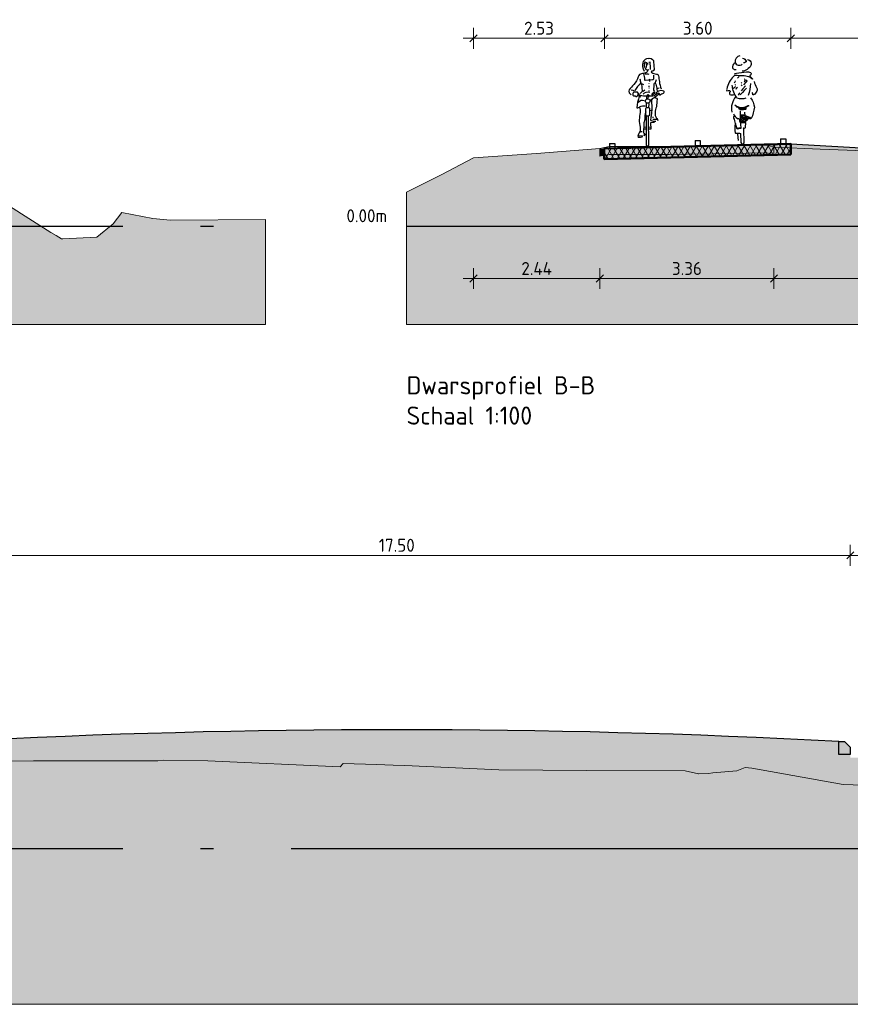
# Model space of a CAD drawing. Header units: metres. Extents: x -54 to 109, y -117 to 84.
# Tile 33 of 256: x -26 to -10, y -63 to -44. Entities that reach past the tile are written whole.
import ezdxf

# ---------------------------------------------------------------- set-up
doc = ezdxf.new("R2010")
doc.units = ezdxf.units.M
doc.linetypes.add('AL-NAP_LIJN', pattern=[15.25, 12, -1.5, 0.25, -1.5])
doc.layers.get('Defpoints').update_dxf_attribs({"color": 151})
for name, color, linetype, lineweight in [('B-WE-GW-MAAIVELD-GD', 253, 'Continuous', 18), ('N-WE-GR-BOOM-S', 90, 'Continuous', 25), ('N-WE-VH-KANTOPSLUITING_TROTTOIRBAND_RWS-SD', 210, 'Continuous', 25), ('N-WE-VH-VERHARDING-GD', 252, 'Continuous', 50), ('N-WE-VH-VERHARDING_ASFALT_DEKLAAG-AD', 252, 'Continuous', 18), ('N-WE-VW-MARKERING-S', 7, 'Continuous', 25), ('X-XX-AL-AANKLEDING-SD', 7, 'Continuous', 25), ('X-XX-AL-CONSTRUCTIELIJN-GD', 7, 'Continuous', 25), ('X-XX-AL-M', 7, 'Continuous', 18), ('X-XX-AL-NAP-GD', 7, 'AL-NAP_LIJN', 25), ('X-XX-AL-T70', 7, 'Continuous', 70), ('X-XX-AL_BINDEND-M', 10, 'Continuous', 18)]:
    doc.layers.add(name, color=color, linetype=linetype, lineweight=lineweight)
doc.layers.add('N-WE-GW-GROND_ZAND_DRAINEERZAND-V', color=7, linetype='Continuous', lineweight=18, true_color=0xf6e8be)
doc.layers.add('N-WE-GW-GROND_ZAND_FUNDERINGSZAND-V', color=7, linetype='Continuous', lineweight=18, true_color=0xf8ed6b)
doc.styles.add('NLCS-ISO', font='NLCS-ISO.ttf')
doc.styles.add('NLCS-ISO-M100-T25', font='NLCS-ISO.ttf', dxfattribs={"height": 0.25})
doc.dimstyles.new('NLCS-M100-T25-SCHRAP_L2_H2', dxfattribs={"dimscale": 0.1, "dimtxt": 2.5, "dimasz": 1.4, "dimexe": 2, "dimexo": 2, "dimgap": 0.7, "dimtad": 1, "dimzin": 0, "dimdsep": 46, "dimtxsty": 'NLCS-ISO-M100-T25', "dimblk": 'OBLIQUE', "dimcen": 0, "dimdle": 2, "dimclrd": 256, "dimclre": 256, "dimclrt": 256, "dimazin": 0, "dimtfac": 1, "dimtdec": 3, "dimtofl": 0, "dimtmove": 0, "dimatfit": 3, "dimldrblk": 'OBLIQUE', "dimfxl": 2, "dimfxlon": 1, "dimtfillclr": 256, "dimtolj": 1, "dimtzin": 0, "dimlwd": -1, "dimlwe": -1, "dimarcsym": 0})

# ---------------------------------------------------------------- blocks, each defined once
blk = doc.blocks.new('_Oblique')
at = {"color": 0, "linetype": 'ByBlock', "lineweight": -2}
blk.add_line((-0.5, -0.5), (0.5, 0.5), dxfattribs=at)
blk = doc.blocks.new('*D217')
at = {"layer": 'Defpoints', "color": 0, "transparency": 16777216}
for p in [(-10.106, -54.694), (-27.606, -58.394), (-10.106, -58.394)]:
    blk.add_point(p, dxfattribs=at)
at = {"layer": 'X-XX-AL_BINDEND-M', "transparency": 16777216}
for p, q in [((-27.606, -54.894), (-27.606, -54.494)), ((-10.106, -54.894), (-10.106, -54.494)), ((-27.806, -54.694), (-9.906, -54.694))]:
    blk.add_line(p, q, dxfattribs=at)
at = {"layer": 'X-XX-AL_BINDEND-M', "transparency": 16777216, "xscale": 0.14, "yscale": 0.14, "zscale": 0.14, "rotation": 180}
blk.add_blockref('_Oblique', (-27.606, -54.694), dxfattribs=at)
at = {"layer": 'X-XX-AL_BINDEND-M', "transparency": 16777216, "xscale": 0.14, "yscale": 0.14, "zscale": 0.14}
blk.add_blockref('_Oblique', (-10.106, -54.694), dxfattribs=at)
at = {"layer": 'X-XX-AL_BINDEND-M', "transparency": 16777216, "insert": (-18.856, -54.499), "char_height": 0.25, "attachment_point": 5, "style": 'NLCS-ISO-M100-T25'}
blk.add_mtext('\\A1;17.50', dxfattribs=at)
blk = doc.blocks.new('*D218')
at = {"layer": 'Defpoints', "color": 0, "transparency": 16777216}
for p in [(-7.356, -54.694), (-10.106, -58.394), (-7.356, -58.525)]:
    blk.add_point(p, dxfattribs=at)
at = {"layer": 'X-XX-AL_BINDEND-M', "transparency": 16777216}
for p, q in [((-10.106, -54.894), (-10.106, -54.494)), ((-7.356, -54.894), (-7.356, -54.494)), ((-10.306, -54.694), (-7.156, -54.694))]:
    blk.add_line(p, q, dxfattribs=at)
at = {"layer": 'X-XX-AL_BINDEND-M', "transparency": 16777216, "xscale": 0.14, "yscale": 0.14, "zscale": 0.14, "rotation": 180}
blk.add_blockref('_Oblique', (-10.106, -54.694), dxfattribs=at)
at = {"layer": 'X-XX-AL_BINDEND-M', "transparency": 16777216, "xscale": 0.14, "yscale": 0.14, "zscale": 0.14}
blk.add_blockref('_Oblique', (-7.356, -54.694), dxfattribs=at)
at = {"layer": 'X-XX-AL_BINDEND-M', "transparency": 16777216, "insert": (-8.731, -54.499), "char_height": 0.25, "attachment_point": 5, "style": 'NLCS-ISO-M100-T25'}
blk.add_mtext('\\A1;2.75', dxfattribs=at)
blk = doc.blocks.new('*D259')
at = {"layer": 'Defpoints', "color": 0, "transparency": 16777216}
for p in [(-11.252, -44.725), (-11.252, -46.053), (-14.848, -46.141)]:
    blk.add_point(p, dxfattribs=at)
at = {"layer": 'X-XX-AL_BINDEND-M', "transparency": 16777216}
for p, q in [((-14.848, -44.925), (-14.848, -44.525)), ((-11.252, -44.925), (-11.252, -44.525)), ((-15.048, -44.725), (-11.052, -44.725))]:
    blk.add_line(p, q, dxfattribs=at)
at = {"layer": 'X-XX-AL_BINDEND-M', "transparency": 16777216, "xscale": 0.14, "yscale": 0.14, "zscale": 0.14, "rotation": 180}
blk.add_blockref('_Oblique', (-14.848, -44.725), dxfattribs=at)
at = {"layer": 'X-XX-AL_BINDEND-M', "transparency": 16777216, "xscale": 0.14, "yscale": 0.14, "zscale": 0.14}
blk.add_blockref('_Oblique', (-11.252, -44.725), dxfattribs=at)
at = {"layer": 'X-XX-AL_BINDEND-M', "transparency": 16777216, "insert": (-13.05, -44.53), "char_height": 0.25, "attachment_point": 5, "style": 'NLCS-ISO-M100-T25'}
blk.add_mtext('\\A1;3.60', dxfattribs=at)
blk = doc.blocks.new('VW-MARKERING_010')
at = {"layer": 'N-WE-VW-MARKERING-S'}
for p, q in [((-0.05, 0.1), (0.05, 0.1)), ((-0.05, 0.1), (-0.05, 0)), ((-0.05, 0), (0.05, 0)), ((0.05, 0.1), (0.05, 0))]:
    blk.add_line(p, q, dxfattribs=at)
blk = doc.blocks.new('*D260')
at = {"layer": 'Defpoints', "color": 0, "transparency": 16777216}
for p in [(-7.823, -44.725), (-11.252, -46.053), (-7.823, -46.958)]:
    blk.add_point(p, dxfattribs=at)
at = {"layer": 'X-XX-AL-M', "transparency": 16777216}
for p, q in [((-11.252, -44.925), (-11.252, -44.525)), ((-7.823, -44.925), (-7.823, -44.525)), ((-11.452, -44.725), (-7.623, -44.725))]:
    blk.add_line(p, q, dxfattribs=at)
at = {"layer": 'X-XX-AL-M', "transparency": 16777216, "xscale": 0.14, "yscale": 0.14, "zscale": 0.14, "rotation": 180}
blk.add_blockref('_Oblique', (-11.252, -44.725), dxfattribs=at)
at = {"layer": 'X-XX-AL-M', "transparency": 16777216, "xscale": 0.14, "yscale": 0.14, "zscale": 0.14}
blk.add_blockref('_Oblique', (-7.823, -44.725), dxfattribs=at)
at = {"layer": 'X-XX-AL-M', "transparency": 16777216, "insert": (-9.537, -44.53), "char_height": 0.25, "attachment_point": 5, "style": 'NLCS-ISO-M100-T25'}
blk.add_mtext('\\A1;3.43', dxfattribs=at)
blk = doc.blocks.new('*D376')
at = {"layer": 'B-WE-GW-MAAIVELD-GD', "transparency": 16777216}
for p, q in [((-11.579, -49.158), (-11.579, -49.558)), ((-5.572, -49.158), (-5.572, -49.558)), ((-5.372, -49.358), (-11.779, -49.358))]:
    blk.add_line(p, q, dxfattribs=at)
at = {"layer": 'Defpoints', "color": 0, "transparency": 16777216}
for p in [(-11.579, -46.972), (-5.572, -47.242), (-11.579, -49.358)]:
    blk.add_point(p, dxfattribs=at)
at = {"layer": 'B-WE-GW-MAAIVELD-GD', "transparency": 16777216, "xscale": 0.14, "yscale": 0.14, "zscale": 0.14}
for p, rotation in [((-11.579, -49.358), 179.9999999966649), ((-5.572, -49.358), 359.9999999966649)]:
    blk.add_blockref('_Oblique', p, dxfattribs=dict(at, rotation=rotation))
at = {"layer": 'B-WE-GW-MAAIVELD-GD', "transparency": 16777216, "insert": (-8.576, -49.163), "char_height": 0.25, "attachment_point": 5, "rotation": 360, "style": 'NLCS-ISO-M100-T25'}
blk.add_mtext('\\A1;6.01', dxfattribs=at)
blk = doc.blocks.new('*D377')
at = {"layer": 'B-WE-GW-MAAIVELD-GD', "transparency": 16777216}
for p, q in [((-14.937, -49.158), (-14.937, -49.558)), ((-11.579, -49.158), (-11.579, -49.558)), ((-11.379, -49.358), (-15.137, -49.358))]:
    blk.add_line(p, q, dxfattribs=at)
at = {"layer": 'Defpoints', "color": 0, "transparency": 16777216}
for p in [(-14.937, -47), (-11.579, -46.972), (-14.937, -49.358)]:
    blk.add_point(p, dxfattribs=at)
at = {"layer": 'B-WE-GW-MAAIVELD-GD', "transparency": 16777216, "xscale": 0.14, "yscale": 0.14, "zscale": 0.14}
for p, rotation in [((-14.937, -49.358), 179.9999999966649), ((-11.579, -49.358), 359.9999999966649)]:
    blk.add_blockref('_Oblique', p, dxfattribs=dict(at, rotation=rotation))
at = {"layer": 'B-WE-GW-MAAIVELD-GD', "transparency": 16777216, "insert": (-13.258, -49.163), "char_height": 0.25, "attachment_point": 5, "rotation": 360, "style": 'NLCS-ISO-M100-T25'}
blk.add_mtext('\\A1;3.36', dxfattribs=at)
blk = doc.blocks.new('*D378')
at = {"layer": 'B-WE-GW-MAAIVELD-GD', "transparency": 16777216}
for p, q in [((-17.376, -49.158), (-17.376, -49.558)), ((-14.937, -49.158), (-14.937, -49.558)), ((-14.737, -49.358), (-17.576, -49.358))]:
    blk.add_line(p, q, dxfattribs=at)
at = {"layer": 'Defpoints', "color": 0, "transparency": 16777216}
for p in [(-17.376, -47.032), (-14.937, -47), (-17.376, -49.358)]:
    blk.add_point(p, dxfattribs=at)
at = {"layer": 'B-WE-GW-MAAIVELD-GD', "transparency": 16777216, "xscale": 0.14, "yscale": 0.14, "zscale": 0.14}
for p, rotation in [((-17.376, -49.358), 179.9999999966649), ((-14.937, -49.358), 359.9999999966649)]:
    blk.add_blockref('_Oblique', p, dxfattribs=dict(at, rotation=rotation))
at = {"layer": 'B-WE-GW-MAAIVELD-GD', "transparency": 16777216, "insert": (-16.157, -49.163), "char_height": 0.25, "attachment_point": 5, "rotation": 360, "style": 'NLCS-ISO-M100-T25'}
blk.add_mtext('\\A1;2.44', dxfattribs=at)
blk = doc.blocks.new('*D379')
at = {"layer": 'Defpoints', "color": 0, "transparency": 16777216}
for p in [(-17.376, -44.725), (-14.848, -46.141), (-17.376, -47.032)]:
    blk.add_point(p, dxfattribs=at)
at = {"layer": 'X-XX-AL-M', "transparency": 16777216}
for p, q in [((-17.376, -44.925), (-17.376, -44.525)), ((-14.848, -44.925), (-14.848, -44.525)), ((-14.648, -44.725), (-17.576, -44.725))]:
    blk.add_line(p, q, dxfattribs=at)
at = {"layer": 'X-XX-AL-M', "transparency": 16777216, "xscale": 0.14, "yscale": 0.14, "zscale": 0.14, "rotation": 180}
blk.add_blockref('_Oblique', (-17.376, -44.725), dxfattribs=at)
at = {"layer": 'X-XX-AL-M', "transparency": 16777216, "xscale": 0.14, "yscale": 0.14, "zscale": 0.14}
blk.add_blockref('_Oblique', (-14.848, -44.725), dxfattribs=at)
at = {"layer": 'X-XX-AL-M', "transparency": 16777216, "insert": (-16.112, -44.53), "char_height": 0.25, "attachment_point": 5, "style": 'NLCS-ISO-M100-T25'}
blk.add_mtext('\\A1;2.53', dxfattribs=at)
blk = doc.blocks.new('SAL-AANKLEDING_FIETSTER_VOORAANZICHT-D')
for points in [[(0.01, 1.694, 0.224954), (-0.085, 1.633, 0.218026), (-0.065, 1.447, -0.070213)], [(-0.073, 1.599, -0.105441), (-0.01, 1.617, -1.362009)], [(-0.052, 1.578), (-0.069, 1.572, 0.16771), (-0.026, 1.472), (0.026, 1.482)], [(0.01, 1.694, -0.362904), (0.113, 1.652, 0.015093), (0.126, 1.499, -0.568041), (0.078, 1.449, 0.463013), (0.079, 1.42, 0.11132), (0.17, 1.393, -0.31235), (0.213, 1.36, 0.04183), (0.227, 1.247, 0.074826), (0.262, 1.109, 1453.487325)], [(0.058, 1.482, 0.012848), (0.047, 1.622), (0.024, 1.618)], [(-0.005, 1.475, -0.429934), (-0.039, 1.415, -0.021707), (-0.115, 1.4, 0.316506), (-0.181, 1.342, -0.14059), (-0.266, 1.191, 0.032752), (-0.355, 1.09, 0.39656), (-0.315, 0.994, 2.431502)], [(-0.08, 1.406, -0.027944), (-0.057, 1.281, 0.422814), (-0.046, 1.273), (0.097, 1.287, 0.51068), (0.123, 1.314), (0.123, 1.372)], [(-0.046, 1.396, -0.201307), (0.023, 1.389, -0.293478)], [(-0.151, 1.301, -0.014584), (-0.133, 1.221, 0.043832), (-0.247, 1.079, 3.218337)], [(-0.133, 1.221, 0.170934), (-0.077, 1.195, 0.38449)], [(0.141, 1.059), (0.119, 1.081, 0.008797), (0.128, 1.207, -0.226735), (0.143, 1.225, 0.298471), (0.159, 1.25, -0.223663), (0.175, 1.286, -4.108203)], [(0.147, 1.226, -0.087706), (0.176, 1.119, 0.04255), (0.185, 1.068, -2.271623)], [(-0.309, 1.084, -0.322135), (-0.261, 1.068, 1.351223)], [(-0.164, 1.007, -0.168398), (-0.194, 1.042, 0.208056), (-0.221, 1.044, -0.01449), (-0.267, 1.041, 0.431381), (-0.282, 0.989, 0.342036), (-0.238, 0.975, 0.502767), (-0.208, 0.963, 0.321691), (-0.187, 0.992, -0.567898), (-0.163, 1.007, -1.321991)], [(-0.16, 0.962, 0.073428), (-0.207, 0.741, 0.187521), (-0.143, 0.767, -0.191907), (-0.05, 0.779, 2.461001)], [(0.177, 1.012), (0.145, 0.986, -0.244623), (0.104, 0.967, 0.016865), (-0.082, 0.967, -0.118708), (-0.136, 0.981), (-0.179, 1.003), (-0.191, 0.979), (-0.162, 0.972), (-0.132, 0.957)], [(-0.087, 1.008, -0.227843), (0.046, 1.045, 0.144244)], [(0.089, 0.99), (0.143, 1.024, 0.561425), (0.116, 1.036, -0.015186), (0.09, 1.019, 0.437223), (0.089, 0.99, -0.83324)], [(0.218, 1.004), (0.172, 0.965, -0.132229), (0.125, 0.944, 0.333695)], [(0.312, 1.062, 0.206679), (0.211, 1.064, 0.115586), (0.164, 1.03, 0.284772), (0.168, 1.018, 0.001883), (0.215, 1.029, 0.077479), (0.228, 0.992, 0.472133), (0.25, 1, -0.166307), (0.294, 1.018, 0.498514), (0.317, 1.06), (0.312, 1.062)], [(0.222, 1.119, 0.151778), (0.18, 1.099, 0.134147)], [(-0.174, 0.847, -0.408369), (-0.065, 0.884, 0.431027)], [(0.047, 0.886, -0.028217), (0.113, 0.936, -0.34375), (0.184, 0.91, -0.008166), (0.171, 0.76, 0.053344), (0.144, 0.653, 0.087477), (0.152, 0.579, 0.083197), (0.182, 0.536, -0.082582), (0.2, 0.498, -1.052457)], [(0.086, 0.917, 0.177371), (0.076, 0.842, -0.057471), (0.07, 0.583, 0.127258), (0.061, 0.496, 0.0836), (0.16, 0.486, 2.180609)], [(-0.159, 0.754, -0.122303), (-0.141, 0.652, 0.045301), (-0.162, 0.512, 0.055524), (-0.144, 0.367, -0.09123), (-0.151, 0.276, 0.06619), (-0.181, 0.218, 0.323893), (-0.179, 0.177, 0.121836), (-0.091, 0.189, -1.824136), (-0.091, 0.188, -0.254)], [(-0.036, 0.668, 0.016355), (-0.055, 0.582, -0.100875), (-0.06, 0.496, 0.107973), (-0.073, 0.404, 0.025875), (-0.077, 0.252, 20.285035)], [(-0.035, 0.617), (-0.036, 0.721, -0.443605), (-0.013, 0.749), (0.014, 0.749, -0.505348), (0.034, 0.726), (0.034, 0.606, -0.843072), (-0.035, 0.61), (-0.035, 0.617)], [(0.014, 0.58), (0.017, 0.018, -0.965528), (-0.019, 0.016), (-0.02, 0.582)]]:
    blk.add_lwpolyline(points, format="xyb")
for points in [[(-0.056, 1.638), (-0.057, 1.608)], [(0.013, 1.588), (-0.02, 1.588), (-0.027, 1.528)], [(0.011, 1.585), (-0.017, 1.585), (-0.025, 1.53)], [(-0.119, 1.211), (-0.106, 1.06), (-0.142, 1.021)], [(0.026, 1.212), (0.021, 1.203)], [(0.024, 1.166), (0.022, 1.144)], [(0.029, 1.3), (0.036, 1.283), (0.035, 1.251)], [(-0.088, 1.062), (-0.054, 1.087)], [(0.024, 1.078), (0.025, 1.064)], [(0.028, 1.129), (0.025, 1.116)], [(-0.021, 0.756), (-0.022, 0.833)], [(0.026, 0.826), (0.02, 0.745)], [(0.036, 0.689), (0.068, 0.696)], [(0.131, 0.456), (0.058, 0.453), (0.065, 0.329), (0.019, 0.329)], [(0.094, 0.561), (0.112, 0.563)], [(0.099, 0.524), (0.149, 0.525), (0.189, 0.523)], [(-0.183, 0.208), (-0.152, 0.202), (-0.097, 0.208)], [(-0.152, 0.279), (-0.127, 0.286), (-0.104, 0.284)], [(-0.022, 0.364), (-0.074, 0.366)], [(-0.025, 0.329), (-0.074, 0.329)], [(-0.06, 0.249), (-0.054, 0.225), (-0.057, 0.207), (-0.072, 0.205), (-0.066, 0.211), (-0.059, 0.225), (-0.06, 0.236), (-0.061, 0.252)], [(0.063, 0.366), (0.022, 0.363)]]:
    blk.add_lwpolyline(points)
for points in [[(-0.027, 1.531), (-0.03, 1.526), (-0.023, 1.527)], [(0.024, 0.949), (0.023, 0.978), (0.014, 0.99), (-0.005, 0.985), (-0.01, 0.97), (-0.016, 0.942), (-0.015, 0.92), (-0.009, 0.924), (-0.01, 0.956), (-0.003, 0.982), (0.014, 0.981), (0.021, 0.973), (0.02, 0.948)]]:
    blk.add_lwpolyline(points, close=True)
blk.add_lwpolyline([(0.027, 0.946), (0.028, 0.977, 0.668087), (-0.007, 0.984, 0.16058), (-0.018, 0.91), (-0.005, 0.918), (-0.006, 0.96, -1.047019), (0.019, 0.965), (0.018, 0.945)], format="xyb", close=True)
blk.add_circle((0.003, 0.874), 0.0437)
blk = doc.blocks.new('SAL-AANKLEDING_FIETSTER_ACHTERAANZICHT-D')
for points in [[(-0.14, 1.565, 0.236676), (-0.192, 1.497, 0.583386), (-0.122, 1.438, -0.497614)], [(-0.05, 1.702, 0.372994), (-0.144, 1.577, 0.503668), (-0.004, 1.537, 150.934799)], [(0.098, 1.627, -0.402545), (0.168, 1.556, -0.204448), (0.134, 1.473, -0.107787), (0.036, 1.411, -0.232599), (-0.004, 1.407, 0.756423)], [(0.002, 1.653, -0.251678), (0.069, 1.599, -0.398814), (0.06, 1.577, -0.187011), (0.02, 1.564, 2.207361)], [(-0.156, 1.35, -0.154336), (-0.119, 1.368, 0.021693), (0.077, 1.392, -0.153975), (0.151, 1.377, -0.433195), (0.162, 1.339, -0.162977), (0.143, 1.321, 0.569715), (0.152, 1.296, 0.021653), (0.192, 1.26, -1.283993), (0.184, 1.254, 0.093544), (0.124, 1.295, 0.069195), (-0.003, 1.315, -0.023921), (-0.134, 1.321, 0.290835), (-0.175, 1.305, 0.143139), (-0.305, 1.061, 0.369113), (-0.303, 1.027, -0.046879), (-0.248, 1.03, -0.302343), (-0.241, 1.004, 0.421236), (-0.243, 0.955, 0.24644), (-0.164, 0.958, -4.327813)], [(0.156, 1.168, -0.053306), (0.109, 0.933, 2.556335)], [(0.228, 1.207, 0.107816), (0.271, 1.088, -0.189381), (0.28, 1.041, -0.091131), (0.263, 0.999, -0.043732), (0.235, 0.962, -0.167948), (0.21, 0.948, -0.498715), (0.199, 0.958, 0.241276), (0.185, 0.993, 2.413704)], [(0.067, 0.884, -0.173851), (-0.102, 0.884, 0.000578), (-0.124, 0.914, -0.07661), (-0.181, 1.031, -0.079973), (-0.197, 1.137, -39.687992)], [(-0.127, 0.915, 0.224282), (-0.209, 0.617, 1.028931)], [(0.154, 0.888, -0.165288), (0.229, 0.709, -0.089622), (0.167, 0.495, 0.086704), (0.049, 0.546), (0.048, 0.617)], [(-0.171, 0.584, 0.221629), (-0.095, 0.494), (-0.074, 0.494), (-0.084, 0.481), (-0.1, 0.493)], [(-0.047, 0.641), (-0.043, 0.511, -0.034198), (-0.053, 0.486, 0.227614), (-0.058, 0.443, -0.044454), (-0.041, 0.39), (-0.033, 0.302), (-0.104, 0.289), (-0.138, 0.395, 0.132618), (-0.169, 0.501, -0.216367), (-0.156, 0.545, -1.928019)], [(-0.148, 0.754, 0.205807), (-0.003, 0.707, 0.105757), (0.112, 0.743, -0.456483), (0.121, 0.735, 0.023268), (0.076, 0.715, 0.20987), (0.065, 0.702, 0.124642), (0.065, 0.683, -0.545926), (0.045, 0.664, -0.163265), (-0.055, 0.667, 0.038987), (-0.069, 0.696, 0.125271), (-0.103, 0.713), (-0.129, 0.74)], [(-0.138, 0.398, 0.098289), (-0.141, 0.216, 0.549463), (-0.122, 0.209, -0.073152), (-0.037, 0.205), (-0.031, 0.028, 0.941313), (0.029, 0.026), (0.028, 0.292)], [(0.169, 0.498, -0.325073), (0.139, 0.489, 0.185728), (0.111, 0.488, -0.09132), (0.061, 0.439, 0.488493), (0.055, 0.416), (0.053, 0.321, -0.568599), (0.024, 0.305, -0.009736), (0.01, 0.313, 0.656385)]]:
    blk.add_lwpolyline(points, format="xyb")
for points in [[(-0.14, 1.218), (-0.15, 1.196), (-0.158, 1.178)], [(-0.135, 1.144), (-0.146, 1.135)], [(-0.072, 1.312), (-0.078, 1.292), (-0.098, 1.273)], [(-0.01, 1.186), (-0.029, 1.175)], [(-0.014, 1.142), (-0.029, 1.124)], [(0.09, 1.225), (0.064, 1.192), (0.021, 1.144)], [(0.044, 1.251), (0.029, 1.247)], [(0.085, 1.223), (0.053, 1.232), (0.029, 1.206), (0.054, 1.216)], [(-0.134, 1.112), (-0.166, 1.079), (-0.185, 1.064)], [(-0.099, 1.089), (-0.12, 1.068), (-0.129, 1.051)], [(-0.049, 0.985), (-0.062, 0.972), (-0.086, 0.941)], [(0.075, 1.075), (0.035, 1.032), (0, 0.993), (-0.044, 0.948)], [(0.055, 1.125), (0.008, 1.062), (-0.027, 1.025)], [(-0.059, 0.686), (-0.039, 0.673), (-0.02, 0.667), (-0.027, 0.685), (-0.048, 0.689)], [(-0.058, 0.698), (0.007, 0.7), (0.087, 0.725)], [(-0.045, 0.565), (0.049, 0.571)], [(0.059, 0.709), (0.047, 0.677), (0.004, 0.664), (0.011, 0.688), (0.041, 0.702), (0.031, 0.685)], [(-0.035, 0.558), (0.04, 0.561), (0.037, 0.547), (-0.029, 0.538), (-0.003, 0.525), (0.043, 0.532), (0.102, 0.517), (0.126, 0.505), (0.086, 0.486), (0.065, 0.467), (0.037, 0.436), (-0.027, 0.427), (-0.049, 0.451), (-0.031, 0.509), (0.049, 0.514), (0.074, 0.5), (0.031, 0.469), (0.003, 0.446), (-0.028, 0.461), (-0.014, 0.482), (0.029, 0.495), (-0.019, 0.495), (0.037, 0.501)], [(-0.044, 0.412), (0.031, 0.412), (0.051, 0.413)], [(-0.1, 0.303), (-0.037, 0.316)], [(-0.096, 0.297), (-0.048, 0.311)], [(-0.078, 0.07), (-0.091, 0.193)]]:
    blk.add_lwpolyline(points)
blk.add_circle((-0.006, 0.681), 0.00976)
blk = doc.blocks.new('N-SVH-KANTOPSLUITING_RWS_110 220X250-D')
h = blk.add_hatch(color=8)
h.dxf.hatch_style = 1
h.paths.add_polyline_path([(0, 0), (-0.11, 0), (-0.22, -0.11), (-0.22, -0.25), (0, -0.25)])
at = {"flags": 128}
blk.add_lwpolyline([(-0.22, -0.25), (0, -0.25), (0, 0), (-0.11, 0), (-0.22, -0.11)], close=True, dxfattribs=at)

msp = doc.modelspace()

# ---------------------------------------------------------------- hatches: boundary and pattern name
at = {"layer": 'N-WE-GW-GROND_ZAND_DRAINEERZAND-V'}
h = msp.add_hatch(color=256, dxfattribs=at)
h.dxf.hatch_style = 1
h.paths.add_polyline_path([(-11.252, -46.962), (-14.852, -47.052), (-14.852, -46.852), (-11.252, -46.762)])
h = msp.add_hatch(color=256, dxfattribs=at)
h.dxf.hatch_style = 1
h.paths.add_polyline_path([(-10.687, -46.863), (-7.823, -46.971), (-7.823, -46.958), (-11.252, -46.762), (-11.252, -46.837)])
h = msp.add_hatch(color=256, dxfattribs=at)
h.dxf.hatch_style = 1
h.paths.add_polyline_path([(-27.386, -58.284), (-27.386, -58.534), (-27.606, -58.534), (-27.606, -58.594), (-29.856, -58.65), (-29.856, -58.678), (-29.311, -58.673), (-25.866, -58.659), (-25.8, -58.659), (-25.753, -58.659), (-23.767, -58.659), (-23.465, -58.654), (-23.354, -58.64), (-22.503, -58.658), (-19.949, -58.772), (-19.892, -58.708), (-19.249, -58.725), (-18.928, -58.737), (-18.698, -58.749), (-16.886, -58.829), (-15.188, -58.841), (-13.293, -58.847), (-13.025, -58.907), (-12.841, -58.897), (-12.76, -58.89), (-12.298, -58.851), (-12.135, -58.786), (-12.006, -58.796), (-10.241, -59.11), (-8.893, -59.159), (-8.779, -59.161), (-8.525, -59.17), (-7.077, -59.228), (-6.105, -59.248), (-4.604, -59.312), (-3.304, -60.346), (4.614, -60.346), (4.614, -59.264), (4.397, -59.139), (4.43, -59.121), (3.194, -59.09), (3.194, -58.89), (-0.636, -58.698), (-0.636, -58.827), (-0.856, -58.827), (-0.856, -58.887), (-7.356, -58.725), (-7.356, -58.95), (-7.856, -58.95), (-7.856, -58.65), (-10.106, -58.594), (-10.106, -58.534), (-10.326, -58.534), (-10.326, -58.284, 0.026665)])
at = {"layer": 'N-WE-GW-GROND_ZAND_FUNDERINGSZAND-V'}
h = msp.add_hatch(color=256, dxfattribs=at)
h.dxf.hatch_style = 1
h.paths.add_polyline_path([(-29.584, -47.62), (-34.481, -47.497), (-35.969, -47.479), (-36.06, -47.486), (-36.209, -47.449), (-36.209, -47.299), (-41.397, -46.764), (-43.019, -46.587), (-43.019, -46.663), (-43.299, -46.67), (-43.299, -46.707), (-43.411, -46.691), (-43.481, -46.68), (-44.283, -46.755), (-45.018, -46.819), (-45.634, -46.774), (-46, -46.738), (-46.619, -46.753), (-46.619, -46.703), (-46.661, -46.721), (-46.661, -46.571), (-46.727, -46.583), (-47.951, -46.786), (-48.566, -46.896), (-49.571, -47.422), (-50.377, -47.855), (-51.105, -48.241), (-51.391, -48.24), (-51.391, -50.24), (-21.391, -50.24), (-21.391, -48.219), (-23.224, -48.233), (-23.563, -48.196), (-24.162, -48.086), (-24.329, -48.3), (-24.642, -48.561), (-25.321, -48.593), (-25.427, -48.528), (-25.527, -48.466), (-26.757, -47.691), (-29.073, -47.454), (-29.209, -47.44), (-29.209, -47.629)])
h = msp.add_hatch(color=256, dxfattribs=at)
h.dxf.hatch_style = 1
h.paths.add_polyline_path([(15.016, -48.782), (13.158, -47.811), (11.333, -47.811), (11.177, -47.81), (7.826, -47.804), (7.645, -47.802), (7.504, -47.806), (7.265, -47.807), (6.164, -48.671), (5.974, -48.811), (5.79, -48.788), (5.166, -48.707), (3.391, -47.366), (3.177, -47.348), (3.177, -47.406), (-0.823, -47.306), (-0.823, -47.281), (-2.125, -47.244), (-2.553, -47.238), (-2.972, -47.234), (-3.823, -47.239), (-3.823, -47.258), (-4.445, -47.243), (-5.35, -47.245), (-5.536, -47.245), (-5.572, -47.242), (-5.572, -47.214), (-7.823, -47.158), (-7.823, -46.971), (-10.687, -46.863), (-11.252, -46.837), (-11.252, -46.962), (-11.579, -46.97), (-11.579, -46.972), (-11.585, -46.97), (-14.852, -47.052), (-14.852, -46.98), (-14.878, -46.985), (-14.937, -47), (-14.937, -46.85), (-16.162, -46.945), (-17.376, -47.032), (-17.997, -47.354), (-18.667, -47.694), (-18.667, -50.24), (19.839, -50.24), (19.839, -47.811), (17.194, -47.811), (15.469, -48.782)])
h = msp.add_hatch(color=256, dxfattribs=at)
h.dxf.hatch_style = 1
h.paths.add_polyline_path([(-14.852, -46.852), (-14.937, -46.85), (-14.937, -47), (-14.878, -46.985), (-14.852, -46.98)])
h = msp.add_hatch(color=256, dxfattribs=at)
h.dxf.hatch_style = 1
h.paths.add_polyline_path([(-36.856, -58.687), (-36.874, -58.669), (-41.273, -58.745), (-41.483, -58.748), (-42.495, -58.765), (-43.604, -58.785), (-43.604, -58.92), (-47.638, -59.021), (-47.638, -58.874), (-47.635, -58.875), (-48.493, -58.759), (-49.557, -58.859), (-51.391, -58.85), (-51.391, -63.35), (21.15, -63.35), (21.15, -62.287), (19.28, -62.287), (16.973, -60.766), (4.654, -60.743), (4.151, -60.741), (4.091, -60.741), (3.623, -61.003), (2.186, -61.793), (1.854, -61.965), (1.678, -62.052), (1.266, -62.309), (1.083, -62.314), (-0.819, -62.286), (-1.462, -61.816), (-1.733, -61.595), (-4.604, -59.312), (-6.105, -59.248), (-7.077, -59.228), (-8.525, -59.17), (-8.779, -59.161), (-8.893, -59.159), (-10.241, -59.11), (-12.006, -58.796), (-12.135, -58.786), (-12.298, -58.851), (-12.76, -58.89), (-12.841, -58.897), (-13.03, -58.908), (-13.033, -58.906), (-13.293, -58.847), (-15.188, -58.841), (-16.886, -58.829), (-18.698, -58.749), (-18.928, -58.737), (-19.249, -58.725), (-19.892, -58.708), (-19.949, -58.772), (-22.503, -58.658), (-23.354, -58.64), (-23.465, -58.654), (-23.767, -58.659), (-25.753, -58.659), (-25.8, -58.659), (-25.866, -58.659), (-29.311, -58.673), (-30.356, -58.683), (-30.356, -58.725), (-36.856, -58.887)])
at = {"layer": 'N-WE-VH-VERHARDING_ASFALT_DEKLAAG-AD', "linetype": 'Continuous', "lineweight": 18}
h = msp.add_hatch(dxfattribs=at)
h.set_pattern_fill('AVH-ASFALT', color=252, scale=0.1, style=0, pattern_type=2)
h.set_pattern_definition([(60, (-14, 0), (-0.08660254, 0.05), []), (120, (-14, 0), (-0.08660254, -0.05), [])])
h.paths.add_polyline_path([(-11.252, -46.762), (-14.852, -46.852), (-14.852, -47.052), (-11.252, -46.962)])

# ---------------------------------------------------------------- linework, layer by layer
at = {"layer": 'B-WE-GW-MAAIVELD-GD'}
for points in [[(-18.667, -47.694), (-17.997, -47.354), (-17.376, -47.032), (-16.162, -46.945), (-14.937, -46.85), (-14.878, -46.835), (-14.756, -46.813), (-13.597, -46.813), (-13.251, -46.806), (-12.754, -46.803), (-11.718, -46.784), (-11.667, -46.796), (-11.579, -46.822), (-10.687, -46.863), (-5.852, -47.045)], [(-14.937, -46.85), (-14.937, -47), (-14.878, -46.985), (-14.756, -46.963), (-13.597, -46.963), (-13.251, -46.956), (-12.754, -46.953), (-11.718, -46.934), (-11.667, -46.946), (-11.579, -46.972), (-11.579, -46.822)], [(-26.757, -47.691), (-25.527, -48.466), (-25.427, -48.528), (-25.324, -48.591), (-25.295, -48.591), (-24.642, -48.561), (-24.329, -48.3), (-24.162, -48.086), (-23.563, -48.196), (-23.224, -48.233), (-21.391, -48.219)], [(-29.311, -58.673), (-25.866, -58.659), (-25.8, -58.659), (-25.753, -58.659), (-23.767, -58.659), (-23.465, -58.654), (-23.354, -58.64), (-22.503, -58.658), (-19.949, -58.772), (-19.892, -58.708), (-19.249, -58.725), (-18.928, -58.737), (-18.698, -58.749), (-16.886, -58.829), (-15.188, -58.841), (-13.293, -58.847), (-13.033, -58.906), (-13.03, -58.908), (-12.841, -58.897), (-12.76, -58.89), (-12.298, -58.851), (-12.135, -58.786), (-12.006, -58.796), (-10.241, -59.11), (-8.893, -59.159)]]:
    msp.add_lwpolyline(points, dxfattribs=at)
at = {"layer": 'N-WE-GR-BOOM-S'}
msp.add_line((-11.252, -46.762), (-7.823, -46.958), dxfattribs=at)
msp.add_arc((-18.856, -218.114), 160.058, 86.94509, 93.05491, dxfattribs=at)
at = {"layer": 'N-WE-GW-GROND_ZAND_FUNDERINGSZAND-V', "flags": 128}
for points in [[(-18.667, -47.694), (-18.667, -50.24), (19.839, -50.24), (19.839, -47.811)], [(-21.391, -48.219), (-21.391, -50.24), (-51.391, -50.24), (-51.391, -48.24)], [(-51.391, -58.85), (-51.391, -63.35), (21.15, -63.35), (21.15, -62.287)]]:
    msp.add_lwpolyline(points, dxfattribs=at)
at = {"layer": 'N-WE-VH-VERHARDING-GD', "flags": 128}
msp.add_lwpolyline([(-11.252, -46.962), (-14.852, -47.052), (-14.852, -46.852), (-11.252, -46.762)], close=True, dxfattribs=at)
at = {"layer": 'X-XX-AL-NAP-GD'}
for p, q in [((-51.391, -48.346), (-21.391, -48.346)), ((-18.667, -48.346), (11.333, -48.346)), ((-51.391, -60.346), (21.15, -60.346))]:
    msp.add_line(p, q, dxfattribs=at)

# ---------------------------------------------------------------- block references
at = {"layer": 'N-WE-GR-BOOM-S'}
for p in [(-13.052, -46.794), (-11.402, -46.762), (-14.702, -46.852)]:
    msp.add_blockref('VW-MARKERING_010', p, dxfattribs=at)
at = {"layer": 'N-WE-VH-KANTOPSLUITING_TROTTOIRBAND_RWS-SD', "xscale": -1}
msp.add_blockref('N-SVH-KANTOPSLUITING_RWS_110 220X250-D', (-10.326, -58.284), dxfattribs=at)
at = {"layer": 'X-XX-AL-AANKLEDING-SD'}
for name, p in [('SAL-AANKLEDING_FIETSTER_VOORAANZICHT-D', (-14.017, -46.807)), ('SAL-AANKLEDING_FIETSTER_ACHTERAANZICHT-D', (-12.186, -46.763))]:
    msp.add_blockref(name, p, dxfattribs=at)

# ---------------------------------------------------------------- texts
at = {"layer": 'X-XX-AL-CONSTRUCTIELIJN-GD', "insert": (-19.042, -48.146), "char_height": 0.25, "attachment_point": 6, "style": 'NLCS-ISO'}
msp.add_mtext('0.00m', dxfattribs=at)
at = {"layer": 'X-XX-AL-T70', "insert": (-18.667, -51.24), "char_height": 0.35, "attachment_point": 1, "style": 'NLCS-ISO'}
msp.add_mtext('Dwarsprofiel B-B\\PSchaal 1:100', dxfattribs=at)

# ---------------------------------------------------------------- dimensions: what is measured, and where the dimension line sits
at = {"layer": 'B-WE-GW-MAAIVELD-GD'}
for base, p1, p2, picture, middle in [((-17.376, -49.358), (-14.937, -47), (-17.376, -47.032), '*D378', (-16.157, -49.163)), ((-14.937, -49.358), (-11.579, -46.972), (-14.937, -47), '*D377', (-13.258, -49.163)), ((-11.579, -49.358), (-5.572, -47.242), (-11.579, -46.972), '*D376', (-8.576, -49.163))]:
    dim = msp.add_linear_dim(base=base, p1=p1, p2=p2, angle=360, dimstyle='NLCS-M100-T25-SCHRAP_L2_H2', override={"dimtmove": 1}, dxfattribs=at)
    dim.commit()
    dim.dimension.update_dxf_attribs({"geometry": picture, "text_midpoint": middle})
at = {"layer": 'X-XX-AL-M'}
for base, p1, p2, picture, middle in [((-17.376, -44.725), (-14.848, -46.141), (-17.376, -47.032), '*D379', (-16.112, -44.53)), ((-7.823, -44.725), (-11.252, -46.053), (-7.823, -46.958), '*D260', (-9.537, -44.53))]:
    dim = msp.add_linear_dim(base=base, p1=p1, p2=p2, dimstyle='NLCS-M100-T25-SCHRAP_L2_H2', override={"dimtmove": 1}, dxfattribs=at)
    dim.commit()
    dim.dimension.update_dxf_attribs({"geometry": picture, "text_midpoint": middle})
at = {"layer": 'X-XX-AL_BINDEND-M'}
for base, p1, p2, picture, middle in [((-11.252, -44.725), (-14.848, -46.141), (-11.252, -46.053), '*D259', (-13.05, -44.53)), ((-10.106, -54.694), (-27.606, -58.394), (-10.106, -58.394), '*D217', (-18.856, -54.499)), ((-7.356, -54.694), (-10.106, -58.394), (-7.356, -58.525), '*D218', (-8.731, -54.499))]:
    dim = msp.add_linear_dim(base=base, p1=p1, p2=p2, dimstyle='NLCS-M100-T25-SCHRAP_L2_H2', override={"dimtmove": 1}, dxfattribs=at)
    dim.commit()
    dim.dimension.update_dxf_attribs({"geometry": picture, "text_midpoint": middle})

doc.saveas('drawing.dxf')
